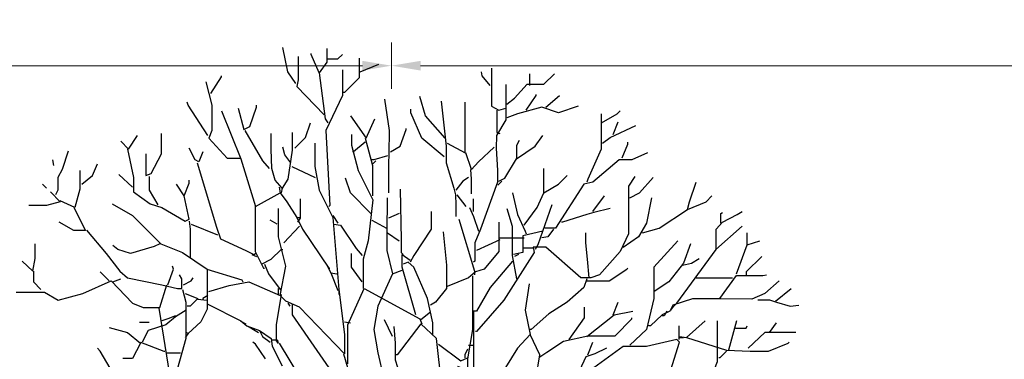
# Model space of a CAD drawing. Header units: metres. Extents: x 173015 to 189682, y 346605 to 348504.
# Tile 92 of 212: x 188894.24 to 188902.72, y 348009.74 to 348012.67. Entities that reach past the tile are written whole.
import ezdxf

# ---------------------------------------------------------------- set-up
doc = ezdxf.new("R2010")
doc.units = ezdxf.units.M
doc.header["$PDMODE"] = 35
doc.header["$PDSIZE"] = 0.075
doc.layers.add('B-ME-GR-BOOM-SD', color=252, linetype='Continuous', lineweight=25)
doc.layers.add('X-XX-AL-DETAIL1-M-B', color=252, linetype='Continuous', lineweight=18)
doc.styles.add('NLCS-ISO-M100-T25', font='NLCS-ISO.ttf', dxfattribs={"height": 0.25})
doc.dimstyles.new('NLCS-M100-T25-PIJL_L3_H2', dxfattribs={"dimscale": 0.1, "dimtxt": 2.5, "dimasz": 2.5, "dimexe": 2, "dimexo": 2, "dimgap": 0.7, "dimtad": 1, "dimdec": 3, "dimzin": 0, "dimdsep": 46, "dimtxsty": 'NLCS-ISO-M100-T25', "dimcen": 0, "dimdle": 2, "dimclrd": 256, "dimclre": 256, "dimclrt": 256, "dimazin": 0, "dimtfac": 1, "dimtdec": 3, "dimtofl": 0, "dimtmove": 0, "dimatfit": 3, "dimfxl": 2, "dimfxlon": 1, "dimtfillclr": 256, "dimtolj": 1, "dimtzin": 0, "dimlwd": -1, "dimlwe": -1, "dimarcsym": 0})

# ---------------------------------------------------------------- blocks, each defined once
blk = doc.blocks.new('*D78')
at = {"layer": 'Defpoints', "color": 0, "transparency": 16777216}
for p in [(188884.6115, 348012.2689), (188884.6115, 347996.2578), (188897.4415, 347996.2578)]:
    blk.add_point(p, dxfattribs=at)
at = {"layer": 'X-XX-AL-DETAIL1-M-B', "transparency": 16777216}
for p, q in [((188884.6115, 348012.0689), (188884.6115, 348012.4689)), ((188897.4415, 348012.0689), (188897.4415, 348012.4689)), ((188897.1915, 348012.2689), (188884.8615, 348012.2689))]:
    blk.add_line(p, q, dxfattribs=at)
for points in [[(188884.8615, 348012.3106), (188884.8615, 348012.2272), (188884.6115, 348012.2689)], [(188897.1915, 348012.3106), (188897.1915, 348012.2272), (188897.4415, 348012.2689)]]:
    blk.add_solid(points, dxfattribs=at)
at = {"layer": 'X-XX-AL-DETAIL1-M-B', "transparency": 16777216, "insert": (188891.0265, 348012.5014), "char_height": 0.25, "attachment_point": 5, "style": 'NLCS-ISO-M100-T25'}
blk.add_mtext('\\A1;Ruigte', dxfattribs=at)
blk = doc.blocks.new('*D79')
at = {"layer": 'Defpoints', "color": 0, "transparency": 16777216}
for p in [(188897.4415, 348012.2689), (188897.4415, 347996.2578), (188915.1015, 347996.2578)]:
    blk.add_point(p, dxfattribs=at)
at = {"layer": 'X-XX-AL-DETAIL1-M-B', "transparency": 16777216}
for p, q in [((188897.4415, 348012.0689), (188897.4415, 348012.4689)), ((188915.1015, 348012.0689), (188915.1015, 348012.4689)), ((188914.8515, 348012.2689), (188897.6915, 348012.2689))]:
    blk.add_line(p, q, dxfattribs=at)
for points in [[(188897.6915, 348012.3106), (188897.6915, 348012.2272), (188897.4415, 348012.2689)], [(188914.8515, 348012.3106), (188914.8515, 348012.2272), (188915.1015, 348012.2689)]]:
    blk.add_solid(points, dxfattribs=at)
at = {"layer": 'X-XX-AL-DETAIL1-M-B', "transparency": 16777216, "insert": (188906.2715, 348012.4639), "char_height": 0.25, "attachment_point": 5, "style": 'NLCS-ISO-M100-T25'}
blk.add_mtext('\\A1;Bos', dxfattribs=at)
blk = doc.blocks.new('SGR-BOOM_S02_D_ZIJ-D')
at = {"flags": 128}
for points in [[(-0.7651, 11.1487), (-0.8324, 11.2495), (-0.8744, 11.4597)], [(-0.4961, 11.4513), (-0.4961, 11.3336), (-0.5633, 11.2411), (-0.6306, 11.4009), (-0.6306, 11.4093)], [(-0.7441, 11.3841), (-0.7441, 11.1823), (-0.7567, 11.1234), (-0.5213, 10.8796)], [(-0.4877, 11.3631), (-0.4036, 11.3631), (-0.3615, 11.4009)], [(-0.2186, 11.3673), (-0.2186, 11.1991), (-0.3447, 11.073), (-0.3531, 11.073)], [(-0.2102, 11.2495), (-0.0504, 11.3168)], [(0.9207, 11.2832), (0.9207, 10.9553), (0.9837, 10.9216), (1.0426, 10.9385)], [(-1.4966, 11.0646), (-1.4041, 11.2075), (-1.4041, 11.2159)], [(-0.5633, 11.2411), (-0.5129, 10.846), (-0.4877, 10.8123)], [(-0.3615, 11.2664), (-0.3615, 11.0478), (-0.5045, 10.7451), (-0.4708, 10.0977), (-0.4792, 10.0893)], [(0.908, 11.1318), (0.8408, 11.2159), (0.8324, 11.2495)], [(1.051, 10.9721), (1.1182, 11.0225), (1.2275, 11.1444), (1.3705, 11.1444), (1.4629, 11.2327)], [(1.2486, 11.1318), (1.2486, 11.2327)], [(-1.5386, 11.1655), (-1.4882, 10.9637), (-1.4882, 10.7451), (-1.5134, 10.6778), (-1.3537, 10.5055), (-1.2359, 10.5055)], [(1.0426, 11.1402), (1.0426, 10.8376), (0.9627, 10.703), (0.9606, 10.5937), (0.9721, 10.4004), (0.9721, 10.2995), (0.824, 9.8959), (0.7777, 9.7782), (0.7777, 9.6184), (0.7651, 9.61)], [(0.5213, 10.6778), (0.3531, 10.8712), (0.3027, 11.0394)], [(1.2191, 10.9216), (1.3032, 11.0478), (1.3032, 11.0562)], [(1.3873, 10.9469), (1.505, 11.0478)], [(-1.5218, 10.703), (-1.69, 10.9637), (-1.6984, 10.9889)], [(-1.2612, 10.9385), (-1.2107, 10.7535), (-1.1603, 10.7787), (-1.1014, 10.9469), (-1.1014, 10.9637)], [(0, 11.0141), (0.0378, 10.7451), (0.0357, 10.5433), (0.0347, 10.4592), (0.0347, 10.207)], [(0.4877, 10.9973), (0.5297, 10.6106), (0.5297, 10.4676), (0.597, 10.249), (0.6096, 10.1902), (0.6117, 10.1061), (0.6117, 10.0052)], [(0.5381, 10.6358), (0.6936, 10.5517), (0.6936, 10.9889)], [(1.6647, 10.9553), (1.4966, 10.8964), (1.3537, 10.9469), (1.1434, 10.888), (1.051, 10.8544)], [(-1.4041, 10.9132), (-1.2359, 10.5013), (-1.1098, 10.0893), (-0.8996, 10.207), (-0.8408, 10.1313), (-0.7567, 9.9968), (-0.7315, 9.9968)], [(-0.2943, 10.8712), (-0.1597, 10.6778), (-0.0841, 10.846)], [(0.5129, 10.5181), (0.3195, 10.6778), (0.227, 10.8964), (0.227, 10.9301)], [(0.9669, 10.9216), (0.9669, 10.7283), (0.9921, 10.7199)], [(1.8623, 10.888), (1.8623, 10.5853), (1.7488, 10.3247), (1.7404, 10.2995)], [(1.8665, 10.8123), (2.001, 10.888), (2.0263, 10.9132)], [(-0.7735, 10.5937), (-0.681, 10.6862), (-0.639, 10.8123)], [(0.0504, 10.5601), (0.1345, 10.6106), (0.185, 10.7535), (0.185, 10.7619)], [(1.8749, 10.6358), (1.9422, 10.6862), (2.1608, 10.7871)], [(1.9674, 10.7115), (2.0095, 10.8207)], [(-2.2701, 10.6526), (-2.2028, 10.5853), (-2.1272, 10.703)], [(-2.0557, 10.5433), (-2.0557, 10.3583), (-2.0095, 10.3751), (-1.9212, 10.5433), (-1.9212, 10.7199)], [(-1.2023, 10.7451), (-1.051, 10.4844), (-0.9921, 10.4172)], [(-0.7945, 10.7283), (-0.7945, 10.5769), (-0.8324, 10.3247), (-0.8828, 10.249), (-0.9417, 10.3163), (-0.9711, 10.4172), (-0.9774, 10.5853), (-0.9774, 10.7199)], [(-0.2859, 10.7115), (-0.2859, 10.619), (-0.227, 10.4004), (-0.1009, 10.1481), (-0.1429, 9.795), (-0.185, 9.6353), (-0.185, 9.383)], [(-0.1681, 10.6778), (-0.1051, 10.4424), (-0.1051, 10.1818)], [(0.9837, 10.3079), (1.0341, 10.3331), (1.135, 10.5013), (1.2948, 10.6106), (1.3621, 10.703)], [(-1.5638, 10.5601), (-1.5975, 10.476), (-1.6311, 10.4929), (-1.6815, 10.5937)], [(-0.6011, 10.6358), (-0.6011, 10.434), (-0.5633, 10.2322), (-0.4456, 9.9968), (-0.3952, 9.3746), (-0.3447, 8.9879), (-0.3447, 8.8197), (-0.7315, 9.2233), (-0.8492, 9.2737), (-0.8996, 9.3242), (-0.8492, 9.5764), (-0.9122, 9.8286), (-0.9143, 9.9379), (-0.9143, 10.0725)], [(-0.8071, 10.4676), (-0.8576, 10.5349), (-0.8744, 10.6022)], [(-0.1681, 10.6442), (-0.269, 10.5601), (-0.2774, 10.5601)], [(0.9417, 10.6022), (0.8071, 10.476), (0.7483, 10.4088), (0.6978, 10.5517)], [(1.1392, 10.5013), (1.1392, 10.619), (1.1603, 10.661)], [(2.0431, 10.5097), (2.0935, 10.6274), (2.0935, 10.6442)], [(-2.7241, 10.5685), (-2.7746, 10.4088), (-2.8124, 10.3415), (-2.8124, 10.2322), (-2.8334, 10.1902)], [(-2.2112, 10.5853), (-2.1608, 10.3415), (-2.1608, 10.2154), (-2.0179, 10.1145), (-1.917, 10.0809), (-1.7152, 9.9632), (-1.6815, 9.98), (-1.7236, 10.1818), (-1.6815, 10.2911), (-1.6815, 10.3163)], [(0.0252, 10.5265), (-0.0925, 10.4929), (-0.1093, 10.4929)], [(2.2617, 10.5517), (2.1272, 10.4929), (2.0179, 10.4929), (1.7908, 10.2995), (1.7152, 10.2827), (1.4714, 9.9043), (1.3789, 9.9043)], [(-2.8586, 10.4929), (-2.8502, 10.4424)], [(-2.6064, 10.2827), (-2.5139, 10.3583), (-2.4719, 10.4592)], [(-1.6143, 10.4676), (-1.4461, 9.9127), (-1.4125, 9.8118), (-1.1939, 9.7109), (-1.1266, 9.6773), (-1.1098, 9.6857)], [(-0.7987, 10.434), (-0.597, 10.3415)], [(-0.0757, 10.4844), (-0.1009, 10.4592)], [(-2.6232, 10.4004), (-2.6232, 10.2406), (-2.6652, 10.0809), (-2.7914, 10.1397)], [(-2.1692, 10.2574), (-2.2869, 10.3667)], [(-2.0263, 10.3499), (-2.0263, 10.2322), (-1.9506, 10.1061)], [(0.7231, 10.3415), (0.6726, 10.3079), (0.6138, 10.2322)], [(0.7399, 10.4088), (0.7441, 10.3247), (0.7441, 10.1986)], [(2.1524, 10.3499), (2.0977, 10.2658), (2.0977, 9.8539), (2.0263, 9.7025), (1.8497, 9.5007), (1.774, 9.4755), (1.69, 9.4755), (1.3873, 9.7404), (1.278, 9.7404), (1.2864, 9.6941), (1.0257, 9.2821), (0.7903, 9.0131), (0.7819, 9.0131)], [(1.2023, 9.9295), (1.3116, 10.0809), (1.3705, 10.207), (1.4966, 10.2827), (1.5722, 10.3583)], [(1.3705, 10.207), (1.3705, 10.4172)], [(2.1103, 10.1649), (2.1944, 10.207), (2.3121, 10.3415)], [(-2.9427, 10.2827), (-2.9091, 10.249)], [(-1.7236, 10.1818), (-1.7908, 10.2827)], [(-0.908, 10.2574), (-0.8996, 10.207)], [(-0.1177, 10.0304), (-0.2943, 10.207), (-0.3363, 10.3331)], [(1.0089, 10.3079), (0.9753, 10.2742)], [(2.6064, 10.0641), (2.6232, 10.1313), (2.6821, 10.2995)], [(-2.8755, 10.2154), (-2.7914, 10.1313), (-2.9091, 10.0977), (-3.0604, 10.0977)], [(-0.8828, 10.249), (-0.8912, 10.207)], [(0.1345, 10.2406), (0.1429, 9.8034), (0.1429, 9.6941), (0.1597, 9.6773)], [(0.6222, 10.1902), (0.6978, 10.0893)], [(1.1014, 10.207), (1.1434, 10.022), (1.2107, 9.8791), (1.2191, 9.8539)], [(1.7908, 10.0472), (1.8917, 10.1818)], [(2.2196, 9.8623), (2.3626, 9.9043), (2.6064, 10.0641), (2.7661, 10.1313), (2.8166, 10.1818)], [(-2.3458, 10.1145), (-2.1692, 10.0136), (-1.9254, 9.7698), (-1.7404, 9.6941), (-1.526, 9.5512), (-1.526, 9.2065), (-1.5807, 9.0972), (-1.69, 8.9963), (-1.7068, 9.0047)], [(-1.114, 10.0893), (-1.114, 9.7025), (-1.0594, 9.5932), (-0.9753, 9.6353), (-0.8912, 9.7193), (-0.8744, 9.7193)], [(-0.7273, 10.1565), (-0.7273, 9.9884), (-0.7483, 9.9548)], [(0.021, 10.1649), (0.0189, 9.8623), (0.0189, 9.7109), (0.0673, 9.5091), (0.1513, 9.5428)], [(0.7651, 10.0472), (0.7651, 10.1565)], [(1.4377, 10.1061), (1.32, 9.7614), (1.2948, 9.7193)], [(2.2953, 10.1649), (2.2533, 9.9463), (2.186, 9.8286), (2.0515, 9.7362)], [(-2.6737, 10.0809), (-2.5728, 9.8833), (-2.6737, 9.8833), (-2.7998, 9.9548)], [(-0.4456, 10.0136), (-0.4036, 9.9463)], [(0.1261, 10.0304), (0.0336, 9.9884)], [(0.3994, 10.0472), (0.3994, 9.8959), (0.2522, 9.6689), (0.2186, 9.61)], [(0.7315, 10.0809), (0.7651, 10.0052), (0.8071, 9.8791)], [(1.051, 10.0725), (1.0972, 9.9211), (1.0972, 9.6689), (1.135, 9.4671)], [(1.9422, 10.0725), (1.7992, 10.0388), (1.7404, 10.022), (1.5302, 9.9548), (1.5218, 9.9548)], [(2.4635, 9.1981), (2.4887, 9.2317), (2.5139, 9.2569), (2.8544, 9.7193), (2.8544, 9.8959), (2.9091, 9.9548), (3.0352, 10.022), (3.0772, 10.0472)], [(2.8923, 9.9463), (2.8923, 10.0304), (2.9091, 10.0388)], [(-1.6815, 9.9632), (-1.6731, 9.8959), (-1.6731, 9.6521)], [(-1.6647, 9.9379), (-1.4377, 9.8455)], [(-0.9248, 9.9379), (-0.9837, 9.9716)], [(-0.7315, 9.9211), (-0.866, 9.7782)], [(-0.7567, 9.9968), (-0.7062, 9.8959), (-0.4792, 9.5596), (-0.4708, 9.5596)], [(-0.4372, 9.9379), (-0.3783, 9.9295), (-0.2438, 9.7277), (-0.1934, 9.6689)], [(-0.1093, 9.9716), (0.0168, 9.9043)], [(0.639, 9.98), (0.7735, 9.5344), (0.7735, 9.5007)], [(0.9837, 9.9548), (0.9837, 9.7025), (0.8576, 9.5512), (0.7819, 9.526), (0.7735, 9.5344)], [(2.8502, 9.7193), (3.0772, 9.9211)], [(-2.5643, 9.8875), (-2.3962, 9.6857), (-2.2785, 9.5344), (-2.2112, 9.4755), (-1.917, 9.4167), (-1.7824, 9.383), (-1.7446, 9.383), (-1.7446, 9.4671), (-1.7656, 9.5007)], [(0.0252, 9.8623), (0.1261, 9.795)], [(0.5045, 9.8707), (0.5339, 9.5848), (0.5339, 9.383), (0.4372, 9.2653), (0.3952, 9.2401)], [(1.3621, 9.8791), (1.1897, 9.837), (1.1897, 9.6941), (1.1098, 9.6773)], [(1.4545, 9.8959), (1.4041, 9.8286), (1.3537, 9.8202)], [(1.7614, 9.4755), (1.7467, 9.6353), (1.7309, 9.7782), (1.7309, 9.8623)], [(3.1193, 9.7614), (3.1193, 9.8623)], [(-3.1193, 9.6184), (-3.0268, 9.5344), (-3.0058, 9.6437), (-3.0058, 9.7698)], [(-1.9338, 9.7698), (-1.9842, 9.7446), (-2.186, 9.6857), (-2.2953, 9.7193), (-2.3373, 9.753)], [(0.9921, 9.8034), (0.7903, 9.7109)], [(0.9921, 9.8202), (1.2023, 9.8202)], [(2.5223, 9.795), (2.3163, 9.568), (2.3163, 9.299), (2.2533, 9.0299), (2.1103, 8.8954)], [(2.6316, 9.7698), (2.5728, 9.6016), (2.4467, 9.4419), (2.3205, 9.3578)], [(3.0268, 9.5091), (3.1193, 9.7614), (3.2286, 9.795)], [(-1.1434, 9.6773), (-1.1014, 9.6605)], [(-0.1934, 9.4419), (-0.2859, 9.568), (-0.2859, 9.6857)], [(0.269, 9.156), (0.1513, 9.568), (0.1513, 9.6773), (0.2186, 9.6269)], [(1.1519, 9.6773), (1.1182, 9.6605)], [(1.278, 9.732), (1.1939, 9.732)], [(3.2454, 9.6605), (3.1109, 9.526), (3.1109, 9.5007)], [(-1.8665, 9.4167), (-1.8161, 9.5512), (-1.8245, 9.5764)], [(-1.0594, 9.5932), (-1.0426, 9.5596), (-1.0341, 9.5596)], [(-1.0341, 9.5932), (-1.0005, 9.5091), (-0.8996, 9.3746), (-0.8912, 9.3746)], [(-0.4961, 9.5848), (-0.4624, 9.5176), (-0.4036, 9.3662)], [(0.4162, 8.9879), (0.4162, 9.0888), (0.3699, 9.299), (0.2522, 9.568), (0.2018, 9.61), (0.1597, 9.5932)], [(1.1014, 9.6184), (0.908, 9.3914), (0.7903, 9.1897), (0.7651, 9.1897)], [(2.5643, 9.5848), (2.64, 9.6016), (2.7073, 9.6437)], [(-3.0226, 9.5344), (-3.0226, 9.4419), (-2.9595, 9.3746)], [(-2.371, 9.4503), (-2.4467, 9.526)], [(-1.5302, 9.5512), (-1.2275, 9.4587), (-1.2191, 9.4419)], [(-0.4624, 9.5176), (-0.412, 9.5091)], [(0.0673, 9.5091), (-0.0589, 9.2317), (-0.0925, 9.0299), (-0.0589, 8.8281), (-0.0084, 8.6179), (-0.0673, 8.4498)], [(0.7819, 9.526), (0.7231, 9.4755), (0.5381, 9.3998), (0.5297, 9.3998)], [(0.7567, 9.4923), (0.7567, 9.0299), (0.7147, 8.7777), (0.7147, 8.6768), (0.6306, 8.7104)], [(1.7404, 9.4503), (1.9338, 9.4503), (2.0851, 9.5512), (2.0935, 9.5596)], [(2.8839, 9.299), (3.0268, 9.4965), (3.2538, 9.4965), (3.2874, 9.5007)], [(-3.1697, 9.3536), (-2.9259, 9.3536), (-2.8082, 9.2821), (-2.598, 9.341), (-2.3542, 9.4503), (-2.1692, 9.2569), (-2.0767, 9.2191), (-1.9338, 9.2191), (-1.8749, 9.4167)], [(-2.3373, 9.4419), (-2.2701, 9.4671)], [(-1.732, 9.4167), (-1.6647, 9.4503), (-1.6479, 9.4755)], [(-1.5134, 9.3578), (-1.3368, 9.4083), (-1.1687, 9.4419), (-0.8996, 9.3242)], [(1.2443, 9.4251), (1.2107, 9.1981), (1.2528, 8.9879)], [(1.7404, 9.4671), (1.7152, 9.3914), (1.5722, 9.2653), (1.4125, 9.1644), (1.2612, 9.0299), (1.2528, 9.0299)], [(3.3967, 9.4503), (3.2706, 9.341), (3.1613, 9.2905), (2.8923, 9.2947), (2.6484, 9.2947), (2.4803, 9.2401), (2.4551, 9.1897), (2.3878, 9.156), (2.2869, 9.0635), (2.2701, 9.0635)], [(2.6821, 9.4755), (2.9932, 9.4755)], [(-1.7404, 9.3746), (-1.711, 9.2653), (-1.711, 8.9542), (-1.7992, 8.6347), (-1.7992, 8.5338)], [(-1.7152, 9.341), (-1.6059, 9.299), (-1.6731, 9.2317), (-1.6984, 9.2317)], [(-1.5218, 9.3242), (-1.5638, 9.299), (-1.5638, 9.2905)], [(-0.8912, 9.3326), (-0.9333, 9.0719), (-0.9333, 8.9374), (-0.9753, 8.9374)], [(-0.9164, 9.383), (-0.9164, 9.3326)], [(-0.3952, 9.3746), (-0.3952, 9.3326)], [(-0.3153, 8.7356), (-0.3153, 9.0719), (-0.1766, 9.383), (0.3027, 9.1224), (0.3195, 9.0804)], [(3.3631, 9.2737), (3.4976, 9.383)], [(-1.6059, 9.2905), (-1.5302, 9.2821)], [(-1.5218, 9.2485), (-1.2359, 9.1056), (-1.1855, 9.0635), (-1.0762, 9.0215), (-1.051, 8.971), (-0.9837, 8.9206)], [(-0.8324, 9.2569), (-0.8156, 9.2317)], [(-0.7945, 9.2485), (-0.7945, 9.156), (-0.3699, 8.5423), (-0.3783, 8.5086)], [(1.9674, 9.156), (2.0095, 9.2653)], [(3.2118, 9.2863), (3.3126, 9.2863), (3.3715, 9.2653), (3.4892, 9.2317), (3.5649, 9.2401)], [(-1.7068, 9.1981), (-1.7992, 9.1392), (-1.8833, 9.0719), (-2.0347, 9.0215), (-2.0851, 8.9206)], [(-1.9422, 9.2149), (-1.8497, 8.6431), (-1.8077, 8.6347)], [(0.3952, 9.1812), (0.3111, 9.114)], [(0.7651, 9.1897), (0.7651, 8.5927), (0.7651, 8.3152), (0.8156, 8.3152)], [(1.5891, 8.9458), (1.7194, 9.1308), (1.7194, 9.2233)], [(1.7404, 8.971), (1.9758, 9.156), (2.1356, 9.1897)], [(2.4298, 9.1897), (2.4046, 9.1476), (2.3878, 9.1476)], [(-2.1103, 9.093), (-2.0263, 9.093)], [(-1.7992, 9.1476), (-1.8665, 9.1224), (-1.917, 9.1056)], [(-1.2443, 9.1056), (-1.1939, 9.0804)], [(-0.3447, 9.0972), (-0.2943, 9.0888)], [(0.0673, 8.971), (0, 9.114)], [(0.4919, 8.4161), (0.4919, 8.5423), (0.4456, 8.9542), (0.3111, 9.0804), (0.1093, 8.8113), (0.1009, 8.8113)], [(1.3368, 8.7945), (1.3957, 8.8365), (1.5386, 8.929), (1.7488, 8.9753), (1.9842, 8.9753), (2.1272, 9.1224), (2.1272, 9.1308)], [(2.7577, 9.1056), (2.598, 8.9626), (2.9427, 8.8533), (3.1445, 8.8449), (3.3042, 8.8449), (3.4724, 8.9122), (3.4808, 8.9206)], [(2.8628, 9.1056), (2.8607, 8.8533), (2.8607, 8.7524), (2.6989, 8.3321)], [(3.0268, 9.1056), (2.9595, 8.8533)], [(3.3126, 9.0047), (3.3715, 9.0888)], [(-2.371, 9.0467), (-2.2112, 9.0047), (-2.1019, 8.9122), (-2.1692, 8.7819), (-2.2533, 8.7819)], [(-1.69, 8.9963), (-1.7152, 8.9626)], [(-1.1855, 9.0635), (-1.1434, 9.0383), (-1.0846, 9.0047)], [(-1.0762, 9.0215), (-0.9753, 8.9542), (-0.9669, 8.887), (-0.8828, 8.7188)], [(0.0799, 9.0551), (0.0904, 8.9122), (0.0904, 8.7693), (0.2102, 8.3909), (0.2438, 8.2816), (0.2354, 8.2732)], [(1.3032, 8.3489), (1.3032, 8.6179), (1.3368, 8.8113), (1.2528, 8.9879), (1.1434, 8.8702), (0.8576, 8.4077), (0.7987, 8.2312), (0.7903, 7.8865), (0.7903, 7.8024), (0.8912, 7.794), (1.135, 7.794), (1.2528, 7.7351), (1.2528, 7.7267)], [(2.5307, 9.0635), (2.5307, 8.9458)], [(3.0184, 9.0425), (3.1109, 9.0425), (3.1193, 9.0635)], [(3.5397, 9.0047), (3.2706, 9.0047), (3.1277, 8.8702)], [(-2.1019, 8.9206), (-1.9001, 8.8449), (-1.8917, 8.8449)], [(-1.0257, 8.7777), (-1.1098, 8.9038), (-1.135, 8.9206)], [(-0.9248, 8.9458), (-0.9164, 8.9122), (-0.9333, 8.9374)], [(-0.908, 8.9122), (-0.7231, 8.6095), (-0.7231, 8.4582), (-0.681, 8.4582)], [(0.4624, 8.9038), (0.6558, 8.7609), (0.7147, 8.7861)], [(2.4046, 8.5002), (2.5391, 8.9206), (2.5139, 8.9458), (2.2533, 8.8828), (2.0515, 8.8828), (1.6731, 8.6095), (1.6647, 8.6179)], [(1.7488, 8.8113), (1.7908, 8.9206)], [(2.5391, 8.971), (2.598, 8.9626)], [(2.5391, 8.9626), (2.5728, 8.9626)], [(-2.3037, 8.6011), (-2.4467, 8.8449), (-2.4719, 8.8702)], [(-1.8833, 8.8281), (-1.7572, 8.8281)], [(-0.3531, 8.8197), (-0.3195, 8.702), (-0.3111, 8.6684)], [(0.7147, 8.8617), (0.6894, 8.8113), (0.6894, 8.7861)], [(0.7231, 8.8954), (0.7651, 8.8954)], [(1.9086, 8.8702), (1.8077, 8.8197), (1.732, 8.7945), (1.6227, 8.5591), (1.3957, 8.4161)], [(2.9427, 8.8449), (2.8839, 8.7861), (2.8755, 8.7861)]]:
    blk.add_lwpolyline(points, dxfattribs=at)

msp = doc.modelspace()

# ---------------------------------------------------------------- block references
at = {"layer": 'B-ME-GR-BOOM-SD'}
msp.add_blockref('SGR-BOOM_S02_D_ZIJ-D', (188897.3826, 348000.9654), dxfattribs=at)

# ---------------------------------------------------------------- dimensions: what is measured, and where the dimension line sits
at = {"layer": 'X-XX-AL-DETAIL1-M-B'}
for base, p1, p2, text, picture, middle in [((188884.6115, 348012.2689), (188897.4415, 347996.2578), (188884.6115, 347996.2578), 'Ruigte', '*D78', (188891.0265, 348012.2689)), ((188897.4415, 348012.2689), (188915.1015, 347996.2578), (188897.4415, 347996.2578), 'Bos', '*D79', (188906.2715, 348012.2689))]:
    dim = msp.add_linear_dim(base=base, p1=p1, p2=p2, text=text, dimstyle='NLCS-M100-T25-PIJL_L3_H2', dxfattribs=at)
    dim.commit()
    dim.dimension.update_dxf_attribs({"geometry": picture, "text_midpoint": middle, "dimtype": 160})

doc.saveas('drawing.dxf')
